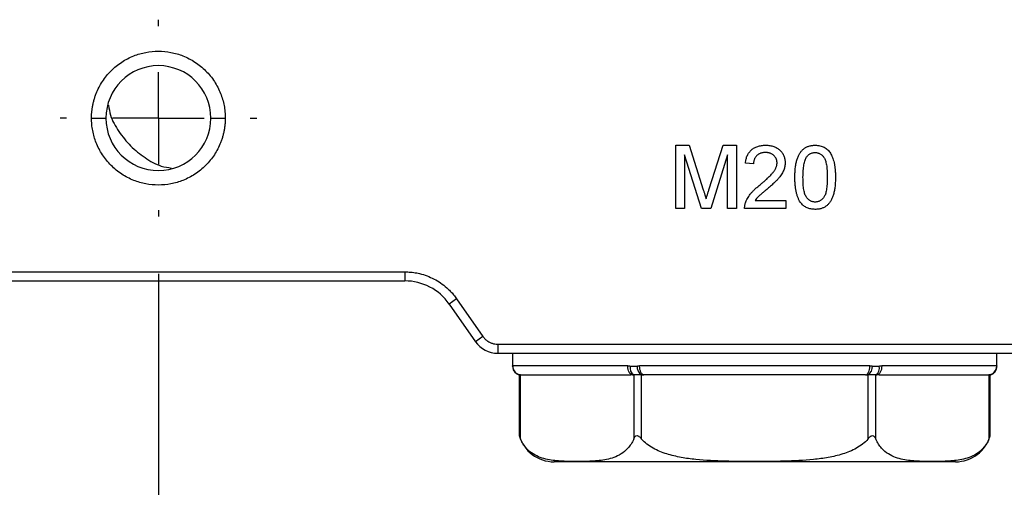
# Model space of a CAD drawing. Header units: millimetres. Extents: x 19 to 819, y 19 to 629.
# Tile 21 of 43: x 526 to 591, y 102 to 133. Entities that reach past the tile are written whole.
import ezdxf

# ---------------------------------------------------------------- set-up
doc = ezdxf.new("R2010")
doc.units = ezdxf.units.MM
doc.header["$LTSCALE"] = 3
doc.linetypes.add('CENTERX2', pattern=[20.32, 12.7, -2.54, 2.54, -2.54])
doc.layers.add('CENTER', color=40, linetype='CENTERX2')
doc.layers.add('DIMENSIONS', color=140, linetype='Continuous', lineweight=25)
doc.styles.add('SLDTEXTSTYLE0', font='TXT', dxfattribs={"width": 0.7})
doc.dimstyles.new('SLDDIMSTYLE0', dxfattribs={"dimtxt": 6.474023, "dimasz": 9.906, "dimexe": 0, "dimexo": 0.0625, "dimgap": 1.618506, "dimtad": 0, "dimtih": 1, "dimtoh": 1, "dimlfac": 0.833333, "dimrnd": 1e-09, "dimzin": 4, "dimdsep": 46, "dimtxsty": 'SLDTEXTSTYLE0', "dimsah": 1, "dimcen": 0.09, "dimadec": 0, "dimazin": 1, "dimtfac": 1, "dimtofl": 0, "dimtmove": 0, "dimatfit": 3, "dimfxl": 0, "dimfrac": 2, "dimtolj": 1, "dimtzin": 12, "dimarcsym": 0})
doc.dimstyles.new('SLDDIMSTYLE3', dxfattribs={"dimtxt": 6.474023, "dimasz": 9.906, "dimexe": 0, "dimexo": 0.0625, "dimgap": 1.618506, "dimtad": 0, "dimtih": 1, "dimtoh": 1, "dimlfac": 0.833333, "dimrnd": 1e-09, "dimzin": 12, "dimdsep": 46, "dimtxsty": 'SLDTEXTSTYLE0', "dimsah": 1, "dimcen": 0.09, "dimadec": 0, "dimazin": 3, "dimtfac": 1, "dimtmove": 0, "dimatfit": 0, "dimfxl": 0, "dimfrac": 2, "dimtolj": 1, "dimtzin": 12, "dimarcsym": 0})

# ---------------------------------------------------------------- blocks, each defined once
blk = doc.blocks.new('_D_16')
at = {"layer": 'DIMENSIONS'}
for p, q in [((517.771, 117.458), (517.771, 74.968)), ((535.171, 115.73), (535.171, 74.968)), ((473.224, 90.549), (471.05, 90.549)), ((471.05, 90.549), (471.05, 80.259)), ((492.462, 90.549), (494.636, 90.549)), ((494.636, 90.549), (494.636, 80.259)), ((517.771, 84.493), (498.26, 84.493)), ((535.171, 84.493), (554.221, 84.493)), ((471.05, 80.259), (473.224, 80.259)), ((494.636, 80.259), (492.462, 80.259))]:
    blk.add_line(p, q, dxfattribs=at)
for points in [[(517.771, 84.493), (507.865, 86.017), (507.865, 82.969)], [(535.171, 84.493), (545.077, 82.969), (545.077, 86.017)]]:
    blk.add_solid(points, dxfattribs=at)
at = {"layer": 'DIMENSIONS', "char_height": 6.35, "attachment_point": 1, "style": 'SLDTEXTSTYLE0'}
for s, insert in [('14.5', (473.224, 100.184)), ('0.57', (473.224, 88.445)), ('SYM.', (472.236, 76.706))]:
    blk.add_mtext(s, dxfattribs=dict(at, insert=insert))
blk = doc.blocks.new('_D_17')
at = {"layer": 'DIMENSIONS'}
for p, q in [((535.171, 115.73), (535.171, 74.968)), ((614.371, 115.73), (614.371, 74.968)), ((535.171, 84.493), (557.356, 84.493)), ((566.129, 84.493), (563.955, 84.493)), ((563.955, 84.493), (563.955, 74.203)), ((585.367, 84.493), (587.541, 84.493)), ((587.541, 84.493), (587.541, 74.203)), ((614.371, 84.493), (594.139, 84.493)), ((563.955, 74.203), (566.129, 74.203)), ((587.541, 74.203), (585.367, 74.203))]:
    blk.add_line(p, q, dxfattribs=at)
for points in [[(535.171, 84.493), (545.077, 82.969), (545.077, 86.017)], [(614.371, 84.493), (604.465, 86.017), (604.465, 82.969)]]:
    blk.add_solid(points, dxfattribs=at)
at = {"layer": 'DIMENSIONS', "char_height": 6.35, "attachment_point": 1, "style": 'SLDTEXTSTYLE0'}
for s, insert in [('66.0', (566.129, 94.128)), ('2.60', (566.129, 82.389))]:
    blk.add_mtext(s, dxfattribs=dict(at, insert=insert))
blk = doc.blocks.new('SW_CENTERMARKSYMBOL_4')
at = {"layer": 'CENTER', "color": 0}
for p, q in [((0, 6.096), (0, 6.528)), ((0, 0), (0, 3.048)), ((-6.096, 0), (-6.528, 0)), ((0, 0), (-3.048, 0)), ((0, 0), (0, -3.048)), ((0, 0), (3.048, 0)), ((6.096, 0), (6.528, 0)), ((0, -6.096), (0, -6.528))]:
    blk.add_line(p, q, dxfattribs=at)

msp = doc.modelspace()

# ---------------------------------------------------------------- linework, layer by layer
for p, q in [((530.731345, 126.067806), (531.691345, 126.067806)), ((538.651345, 126.067806), (539.611345, 126.067806)), ((569.521345, 124.267806), (570.41233, 124.267806)), ((569.521345, 120.067806), (569.521345, 124.267806)), ((570.41233, 124.267806), (571.351273, 121.32057)), ((571.746705, 121.371051), (572.676393, 124.267806)), ((572.676393, 124.267806), (573.559806, 124.267806)), ((573.559806, 124.267806), (573.559806, 120.067806)), ((570.113653, 123.621652), (570.113653, 120.067806)), ((571.227595, 120.067806), (570.113653, 123.621652)), ((572.967499, 123.621652), (571.846826, 120.067806)), ((572.967499, 120.067806), (572.967499, 123.621652)), ((574.690576, 123.029344), (574.152114, 123.083191)), ((574.789854, 120.606268), (576.844422, 120.606268)), ((576.844422, 120.606268), (576.844422, 120.067806)), ((570.113653, 120.067806), (569.521345, 120.067806)), ((571.846826, 120.067806), (571.227595, 120.067806)), ((573.559806, 120.067806), (572.967499, 120.067806)), ((576.844422, 120.067806), (574.098268, 120.067806)), ((523.771345, 115.867806), (551.536307, 115.867806)), ((551.536307, 115.867806), (551.536307, 115.267806)), ((523.771345, 115.267806), (551.536307, 115.267806)), ((554.976746, 114.076827), (554.485255, 113.732681)), ((554.976746, 114.076827), (556.725383, 111.579514)), ((554.485255, 113.732681), (556.233892, 111.235368)), ((556.725383, 111.579514), (556.233892, 111.235368)), ((557.708366, 111.067806), (591.834324, 111.067806)), ((557.708366, 111.067806), (557.708366, 110.467806)), ((557.708366, 110.467806), (591.834324, 110.467806)), ((558.691345, 110.467806), (558.691345, 109.607653)), ((590.851345, 109.607653), (590.851345, 110.467806)), ((566.339995, 109.627806), (558.697801, 109.627806)), ((582.413539, 109.627806), (567.129151, 109.627806)), ((590.844889, 109.627806), (583.202695, 109.627806)), ((559.137144, 109.027876), (559.137144, 105.006805)), ((559.217529, 104.779835), (559.217529, 109.027806)), ((566.654598, 109.027806), (566.734629, 109.027806)), ((566.734629, 109.027806), (566.734629, 104.779835)), ((567.254244, 109.027806), (567.414307, 109.027806)), ((567.254244, 104.779835), (567.254244, 109.027806)), ((582.128382, 109.027806), (582.288445, 109.027806)), ((582.288445, 109.027806), (582.288445, 104.779835)), ((582.808061, 109.027806), (582.888092, 109.027806)), ((582.808061, 104.779835), (582.808061, 109.027806)), ((590.325161, 109.027806), (590.325161, 104.779835)), ((590.405546, 105.006805), (590.405546, 109.027806))]:
    msp.add_line(p, q)
at = {"flags": 128}
for points in [[(566.654598, 109.027806), (566.593222, 109.039335), (566.534204, 109.073478), (566.479814, 109.128924), (566.43214, 109.203542), (566.393015, 109.294464), (566.363943, 109.398196), (566.34604, 109.510752), (566.339995, 109.627806)], [(567.414307, 109.027806), (567.358676, 109.039335), (567.305183, 109.073478), (567.255883, 109.128924), (567.212671, 109.203542), (567.177208, 109.294464), (567.150857, 109.398196), (567.13463, 109.510752), (567.129151, 109.627806)], [(582.128382, 109.027806), (582.184014, 109.039335), (582.237507, 109.073478), (582.286807, 109.128924), (582.330018, 109.203542), (582.365481, 109.294464), (582.391833, 109.398196), (582.40806, 109.510752), (582.413539, 109.627806)], [(583.202695, 109.627806), (583.19665, 109.510752), (583.178747, 109.398196), (583.149675, 109.294464), (583.11055, 109.203542), (583.062876, 109.128924), (583.008485, 109.073478), (582.949468, 109.039335), (582.888092, 109.027806)]]:
    msp.add_lwpolyline(points, dxfattribs=at)
for centre, radius, start, end in [((535.171345, 126.067806), 3.48, 0, 180), ((535.171345, 126.067806), 3.48, 180, 0), ((551.536307, 111.667806), 3.6, 35, 90), ((557.708366, 112.267806), 1.8, 215, 270), ((559.29337, 109.622817), 0.599825, 180.13876998, 262.73612258), ((559.297681, 109.627686), 0.59988, 179.98849777, 269.98849315), ((567.046888, 109.492546), 0.559901, 166.69860553, 236.10282084), ((567.608677, 109.570076), 0.647827, 175.45914035, 236.8309999), ((581.934013, 109.570076), 0.647827, 303.1690001, 4.54085965), ((582.495801, 109.492546), 0.559901, 303.89717916, 13.30139447), ((590.245009, 109.627686), 0.59988, 270.01150685, 0.01150223), ((590.24932, 109.622817), 0.599825, 277.26387742, 359.86123002), ((561.444323, 105.667806), 2.4, 195.98686393, 270), ((588.098366, 105.667806), 2.4, 270, 344.01313607)]:
    msp.add_arc(centre, radius, start, end)
for points, knots in [([(530.731345, 126.067806), (530.732559, 126.14807), (530.734977, 126.308025), (530.754762, 126.546653), (530.786412, 126.782882), (530.831065, 127.016706), (530.888409, 127.248118), (530.958551, 127.477113), (531.064794, 127.767809), (531.222111, 128.113654), (531.450288, 128.504085), (531.718855, 128.872259), (532.128174, 129.325981), (532.719512, 129.806737), (533.507998, 130.214558), (534.33417, 130.456339), (535.171133, 130.533529), (536.008304, 130.456382), (536.834502, 130.214656), (537.623178, 129.806737), (538.214346, 129.326117), (538.6237, 128.872428), (538.89216, 128.504442), (539.12051, 128.113837), (539.302498, 127.713572), (539.442109, 127.307867), (539.539503, 126.901225), (539.600274, 126.486994), (539.607643, 126.207963), (539.611345, 126.067806)], [0, 0, 0, 0, 0.017276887, 0.034430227, 0.051509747, 0.068565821, 0.085649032, 0.10280972, 0.120097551, 0.15225168, 0.184451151, 0.217289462, 0.25017408, 0.315809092, 0.380080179, 0.440024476, 0.500014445, 0.559958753, 0.619948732, 0.684219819, 0.749854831, 0.782693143, 0.815577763, 0.847731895, 0.87993137, 0.910075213, 0.939954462, 0.96983936, 1, 1, 1, 1]), ([(531.865519, 126.925558), (531.897404, 126.700192), (531.986181, 126.072706), (532.536313, 125.159986), (533.292743, 124.189268), (534.263443, 123.432443), (535.182877, 122.87985), (535.817728, 122.790621), (536.050346, 122.757927)], [0, 0, 0, 0, 0.108168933, 0.301174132, 0.49827518, 0.695376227, 0.888381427, 1, 1, 1, 1]), ([(539.611345, 126.067806), (539.610131, 125.987542), (539.607712, 125.827587), (539.587928, 125.588959), (539.556278, 125.35273), (539.511625, 125.118906), (539.454281, 124.887494), (539.384139, 124.658499), (539.277896, 124.367803), (539.120578, 124.021958), (538.892401, 123.631527), (538.623834, 123.263353), (538.214516, 122.809631), (537.623178, 122.328875), (536.834691, 121.921054), (536.008519, 121.679273), (535.171557, 121.602083), (534.334386, 121.67923), (533.508187, 121.920956), (532.719512, 122.328875), (532.128343, 122.809495), (531.71899, 123.263185), (531.450529, 123.63117), (531.22218, 124.021775), (531.040192, 124.42204), (530.900581, 124.827745), (530.803187, 125.234387), (530.742416, 125.648618), (530.735047, 125.927649), (530.731345, 126.067806)], [0, 0, 0, 0, 0.017276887, 0.034430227, 0.051509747, 0.068565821, 0.085649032, 0.10280972, 0.120097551, 0.15225168, 0.184451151, 0.217289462, 0.25017408, 0.315809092, 0.380080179, 0.440024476, 0.500014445, 0.559958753, 0.619948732, 0.684219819, 0.749854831, 0.782693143, 0.815577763, 0.847731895, 0.87993137, 0.910075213, 0.939954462, 0.96983936, 1, 1, 1, 1]), ([(574.152114, 123.083191), (574.157623, 123.130119), (574.168341, 123.221414), (574.195037, 123.353639), (574.232517, 123.476646), (574.277364, 123.592151), (574.333584, 123.698186), (574.397136, 123.796946), (574.472093, 123.885297), (574.5549, 123.966025), (574.646465, 124.037168), (574.745928, 124.099321), (574.853243, 124.151308), (574.967812, 124.194351), (575.089899, 124.227009), (575.219331, 124.250428), (575.356316, 124.264864), (575.450275, 124.266811), (575.498268, 124.267806)], [0, 0, 0, 0, 0.07067529, 0.137492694, 0.201472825, 0.262869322, 0.322550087, 0.380737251, 0.438219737, 0.495487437, 0.55348368, 0.611346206, 0.670643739, 0.731586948, 0.794183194, 0.859445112, 0.928207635, 1, 1, 1, 1]), ([(575.498268, 124.267806), (575.546835, 124.266974), (575.641443, 124.265354), (575.779303, 124.248778), (575.909378, 124.22296), (576.032144, 124.186978), (576.146877, 124.139795), (576.253664, 124.082147), (576.352998, 124.014598), (576.443219, 123.936337), (576.524574, 123.850901), (576.595869, 123.759723), (576.655476, 123.663192), (576.706227, 123.562623), (576.743871, 123.455893), (576.770343, 123.344451), (576.788331, 123.228202), (576.789817, 123.148885), (576.790576, 123.108431)], [0, 0, 0, 0, 0.0747118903, 0.1455392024, 0.2133390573, 0.2786150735, 0.3420941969, 0.403890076, 0.4650633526, 0.5265767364, 0.587328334, 0.6463804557, 0.7043453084, 0.761671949, 0.819417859, 0.8780393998, 0.937795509, 1, 1, 1, 1]), ([(577.436729, 122.1392), (577.437272, 122.199222), (577.438334, 122.31678), (577.444925, 122.488787), (577.456432, 122.652136), (577.473608, 122.806684), (577.493947, 122.952779), (577.520389, 123.090214), (577.55014, 123.219297), (577.585835, 123.339893), (577.625053, 123.453039), (577.669547, 123.558553), (577.719608, 123.656325), (577.772778, 123.747367), (577.831853, 123.830263), (577.89327, 123.907341), (577.96149, 123.975772), (578.033678, 124.037319), (578.110896, 124.09163), (578.192737, 124.138495), (578.278884, 124.179872), (578.37098, 124.211021), (578.467113, 124.236415), (578.568022, 124.255094), (578.67382, 124.266106), (578.746118, 124.267233), (578.782883, 124.267806)], [0, 0, 0, 0, 0.063114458, 0.123614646, 0.180973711, 0.235261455, 0.287100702, 0.336030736, 0.382382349, 0.426334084, 0.468210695, 0.508249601, 0.546628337, 0.583649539, 0.618994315, 0.653583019, 0.687156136, 0.720422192, 0.753230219, 0.786260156, 0.819503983, 0.853545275, 0.88830828, 0.923995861, 0.961350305, 1, 1, 1, 1]), ([(578.782883, 124.267806), (578.836822, 124.26622), (578.942788, 124.263105), (579.097498, 124.237697), (579.243302, 124.194233), (579.380106, 124.135598), (579.505571, 124.06112), (579.617616, 123.970581), (579.715033, 123.864931), (579.796759, 123.742919), (579.868196, 123.60791), (579.931659, 123.459299), (579.989027, 123.297251), (580.029737, 123.152196), (580.058776, 123.026979), (580.077997, 122.923704), (580.093954, 122.812269), (580.10618, 122.692945), (580.11621, 122.565864), (580.123957, 122.430949), (580.127889, 122.287862), (580.128647, 122.189683), (580.129037, 122.1392)], [0, 0, 0, 0, 0.056724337, 0.111437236, 0.164367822, 0.216435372, 0.26764149, 0.31735978, 0.367473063, 0.418210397, 0.471404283, 0.52796572, 0.588061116, 0.652134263, 0.686344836, 0.72326368, 0.762610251, 0.804738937, 0.849430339, 0.896711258, 0.946889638, 1, 1, 1, 1]), ([(575.486489, 123.783191), (575.457295, 123.78252), (575.40016, 123.781208), (575.316643, 123.771657), (575.237359, 123.757063), (575.162496, 123.734752), (575.092145, 123.706644), (575.026593, 123.671264), (574.964791, 123.631327), (574.908684, 123.584044), (574.857947, 123.531617), (574.812905, 123.47454), (574.775999, 123.411711), (574.745521, 123.344512), (574.721014, 123.272732), (574.703223, 123.195821), (574.693523, 123.114003), (574.691572, 123.057974), (574.690576, 123.029344)], [0, 0, 0, 0, 0.070696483, 0.138358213, 0.203369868, 0.265700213, 0.327255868, 0.386512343, 0.445858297, 0.505173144, 0.563779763, 0.622343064, 0.68082358, 0.739795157, 0.800801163, 0.864239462, 0.930631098, 1, 1, 1, 1]), ([(576.252114, 123.103383), (576.251529, 123.126987), (576.250382, 123.173298), (576.239499, 123.241072), (576.224349, 123.306341), (576.199856, 123.367929), (576.170703, 123.427659), (576.133306, 123.483645), (576.090045, 123.537282), (576.040515, 123.587155), (575.986417, 123.633945), (575.92597, 123.672838), (575.863145, 123.707853), (575.795773, 123.736007), (575.723965, 123.756682), (575.648243, 123.771686), (575.568618, 123.781199), (575.514281, 123.782517), (575.486489, 123.783191)], [0, 0, 0, 0, 0.0617621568, 0.1211739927, 0.1794214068, 0.2368434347, 0.2943217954, 0.3531909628, 0.4127207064, 0.4745221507, 0.5370567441, 0.5995913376, 0.6623669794, 0.7252456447, 0.7903164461, 0.857724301, 0.9272319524, 1, 1, 1, 1]), ([(578.21834, 123.49545), (578.236723, 123.518232), (578.272669, 123.562782), (578.332323, 123.622373), (578.397492, 123.671284), (578.465126, 123.713174), (578.537906, 123.744301), (578.614015, 123.76728), (578.694325, 123.781021), (578.749177, 123.782461), (578.776994, 123.783191)], [0, 0, 0, 0, 0.134393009, 0.262802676, 0.385930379, 0.507853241, 0.627246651, 0.748261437, 0.872335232, 1, 1, 1, 1]), ([(578.776994, 123.783191), (578.806509, 123.782258), (578.864539, 123.780423), (578.949095, 123.764872), (579.029599, 123.739561), (579.105259, 123.702783), (579.177814, 123.657196), (579.244926, 123.60037), (579.307782, 123.533552), (579.367955, 123.456359), (579.422009, 123.362251), (579.467471, 123.248609), (579.505621, 123.114291), (579.537076, 122.959584), (579.560744, 122.784157), (579.578047, 122.588202), (579.589089, 122.371538), (579.590066, 122.219984), (579.590576, 122.140883)], [0, 0, 0, 0, 0.0431192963, 0.0847773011, 0.1252316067, 0.166126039, 0.2074131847, 0.250195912, 0.2942771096, 0.3413475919, 0.3929641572, 0.4523506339, 0.5198187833, 0.5968491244, 0.6829521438, 0.7784589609, 0.8843708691, 1, 1, 1, 1]), ([(575.123028, 121.638599), (575.177069, 121.684085), (575.28113, 121.771672), (575.428081, 121.901642), (575.562296, 122.022327), (575.681639, 122.135841), (575.787086, 122.241084), (575.878884, 122.337818), (575.957823, 122.42574), (576.02294, 122.508032), (576.077881, 122.585739), (576.124438, 122.661538), (576.163238, 122.736752), (576.195553, 122.811143), (576.221111, 122.88503), (576.238533, 122.958627), (576.250347, 123.031206), (576.251529, 123.0795), (576.252114, 123.103383)], [0, 0, 0, 0, 0.11140966, 0.214526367, 0.309417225, 0.396087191, 0.474284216, 0.544373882, 0.606419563, 0.660581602, 0.709793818, 0.756450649, 0.800767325, 0.843168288, 0.884294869, 0.923884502, 0.96235871, 1, 1, 1, 1]), ([(576.790576, 123.108431), (576.789418, 123.066869), (576.7871, 122.983652), (576.769009, 122.859268), (576.738056, 122.736234), (576.69702, 122.613052), (576.640956, 122.489234), (576.570129, 122.363071), (576.48226, 122.234098), (576.397755, 122.124456), (576.319095, 122.032549), (576.24937, 121.956904), (576.168702, 121.876536), (576.080117, 121.788662), (575.980003, 121.696401), (575.871236, 121.596989), (575.751435, 121.493044), (575.668269, 121.422034), (575.625311, 121.385354)], [0, 0, 0, 0, 0.0579448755, 0.1160176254, 0.1748257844, 0.2346830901, 0.2968270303, 0.364061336, 0.436192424, 0.5142601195, 0.5569758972, 0.6048559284, 0.6576752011, 0.7157505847, 0.7788397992, 0.8475011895, 0.9212282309, 1, 1, 1, 1]), ([(577.975191, 122.140883), (577.976111, 122.219978), (577.977877, 122.371798), (577.988081, 122.589974), (578.007724, 122.788658), (578.032606, 122.968127), (578.067, 123.128173), (578.108774, 123.268521), (578.156064, 123.391331), (578.198327, 123.461991), (578.21834, 123.49545)], [0, 0, 0, 0, 0.1704642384, 0.3271978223, 0.4705091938, 0.6006001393, 0.7174863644, 0.8228459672, 0.9161118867, 1, 1, 1, 1]), ([(574.154638, 120.441364), (574.172457, 120.49057), (574.208739, 120.590763), (574.282247, 120.735327), (574.368709, 120.879017), (574.452893, 120.996001), (574.529987, 121.089463), (574.59464, 121.162586), (574.666288, 121.237436), (574.744872, 121.313999), (574.829638, 121.392772), (574.920699, 121.474016), (575.019133, 121.556219), (575.08785, 121.610706), (575.123028, 121.638599)], [0, 0, 0, 0, 0.1003881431, 0.204406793, 0.3106860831, 0.4221572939, 0.4806854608, 0.5432381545, 0.6094995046, 0.6795546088, 0.7538412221, 0.8316406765, 0.9138127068, 1, 1, 1, 1]), ([(577.844782, 120.418647), (577.811496, 120.466663), (577.742858, 120.565674), (577.662524, 120.734497), (577.590864, 120.920347), (577.534624, 121.126871), (577.490575, 121.352425), (577.45876, 121.597451), (577.440756, 121.861845), (577.438102, 122.044661), (577.436729, 122.1392)], [0, 0, 0, 0, 0.097420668, 0.200885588, 0.31117197, 0.429797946, 0.557739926, 0.694715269, 0.84212991, 1, 1, 1, 1]), ([(578.782883, 120.498575), (578.755064, 120.499614), (578.6999, 120.501675), (578.618901, 120.516015), (578.541252, 120.540935), (578.466936, 120.575315), (578.396766, 120.620724), (578.329654, 120.675184), (578.266036, 120.739257), (578.204417, 120.813758), (578.148138, 120.905153), (578.10266, 121.0184), (578.062314, 121.152095), (578.030183, 121.307844), (578.005848, 121.485248), (577.987442, 121.684548), (577.976749, 121.905468), (577.975726, 122.060102), (577.975191, 122.140883)], [0, 0, 0, 0, 0.040772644, 0.080851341, 0.120114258, 0.160023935, 0.200507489, 0.242303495, 0.286487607, 0.332650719, 0.383766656, 0.443090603, 0.510974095, 0.588295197, 0.675907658, 0.773345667, 0.881594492, 1, 1, 1, 1]), ([(579.590576, 122.140883), (579.590049, 122.060101), (579.589042, 121.905747), (579.578278, 121.685111), (579.559983, 121.486364), (579.535548, 121.30924), (579.50324, 121.153571), (579.463524, 121.019642), (579.417192, 120.906487), (579.361342, 120.814669), (579.299999, 120.739303), (579.236047, 120.675268), (579.169264, 120.620602), (579.098584, 120.576228), (579.024379, 120.541969), (578.947032, 120.515767), (578.865846, 120.501743), (578.810695, 120.499637), (578.782883, 120.498575)], [0, 0, 0, 0, 0.118432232, 0.226294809, 0.323754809, 0.410979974, 0.488318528, 0.556610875, 0.615569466, 0.667047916, 0.713540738, 0.757734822, 0.799540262, 0.83981315, 0.879731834, 0.919130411, 0.959218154, 1, 1, 1, 1]), ([(580.129037, 122.1392), (580.128484, 122.07946), (580.127405, 121.962747), (580.120991, 121.792118), (580.108791, 121.630002), (580.093779, 121.476026), (580.071069, 121.330603), (580.046597, 121.193114), (580.016332, 121.064183), (579.981019, 120.943754), (579.94125, 120.83119), (579.897636, 120.725641), (579.849329, 120.627178), (579.794892, 120.536762), (579.736816, 120.453193), (579.674674, 120.376157), (579.60715, 120.306763), (579.534312, 120.245401), (579.457635, 120.190127), (579.375596, 120.1428), (579.288553, 120.10359), (579.197088, 120.070068), (579.100272, 120.045505), (578.998869, 120.026702), (578.892506, 120.01563), (578.819928, 120.014524), (578.782883, 120.01396)], [0, 0, 0, 0, 0.062873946, 0.12283663, 0.179656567, 0.233960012, 0.285595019, 0.334513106, 0.380904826, 0.424894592, 0.466529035, 0.506488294, 0.545031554, 0.58183118, 0.61744828, 0.652066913, 0.685879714, 0.719174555, 0.752181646, 0.785240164, 0.81865645, 0.852547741, 0.887626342, 0.923635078, 0.961021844, 1, 1, 1, 1]), ([(571.351273, 121.32057), (571.361606, 121.287183), (571.381589, 121.222615), (571.411223, 121.129372), (571.438184, 121.042723), (571.462467, 120.962394), (571.485383, 120.888781), (571.505225, 120.821283), (571.524194, 120.760648), (571.535311, 120.722112), (571.540576, 120.703864)], [0, 0, 0, 0, 0.162525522, 0.314314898, 0.454978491, 0.584519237, 0.704567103, 0.81349499, 0.91168126, 1, 1, 1, 1]), ([(571.540576, 120.703864), (571.546439, 120.723783), (571.558916, 120.766174), (571.579144, 120.832825), (571.600667, 120.906583), (571.626424, 120.986179), (571.653272, 121.072861), (571.681453, 121.166558), (571.713958, 121.266335), (571.73556, 121.335411), (571.746705, 121.371051)], [0, 0, 0, 0, 0.08920477, 0.189833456, 0.299232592, 0.419260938, 0.54920739, 0.689074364, 0.839579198, 1, 1, 1, 1]), ([(575.625311, 121.385354), (575.588524, 121.355405), (575.518376, 121.298298), (575.418578, 121.215507), (575.329189, 121.139591), (575.248118, 121.073024), (575.17832, 121.012588), (575.117334, 120.960929), (575.067377, 120.91545), (574.991302, 120.846366), (574.894946, 120.747894), (574.823947, 120.652212), (574.789854, 120.606268)], [0, 0, 0, 0, 0.124199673, 0.236829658, 0.339494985, 0.43125351, 0.511454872, 0.581223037, 0.640495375, 0.688308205, 0.850332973, 1, 1, 1, 1]), ([(574.098268, 120.067806), (574.098212, 120.099808), (574.098099, 120.163706), (574.108912, 120.258206), (574.125846, 120.351452), (574.144994, 120.411247), (574.154638, 120.441364)], [0, 0, 0, 0, 0.2526433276, 0.5044398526, 0.7504068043, 1, 1, 1, 1]), ([(578.782883, 120.01396), (578.734313, 120.015345), (578.639614, 120.018047), (578.501314, 120.0364), (578.371511, 120.068703), (578.249112, 120.112027), (578.135492, 120.169974), (578.030108, 120.240478), (577.930844, 120.321898), (577.873701, 120.386137), (577.844782, 120.418647)], [0, 0, 0, 0, 0.13790323, 0.268873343, 0.395178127, 0.517089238, 0.636743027, 0.756221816, 0.876628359, 1, 1, 1, 1]), ([(551.536307, 115.867806), (551.602638, 115.86691), (551.735091, 115.865121), (551.933171, 115.850562), (552.130186, 115.827298), (552.326142, 115.794478), (552.622156, 115.730497), (553.012518, 115.611166), (553.480216, 115.402464), (553.919612, 115.138962), (554.276125, 114.860592), (554.55877, 114.590112), (554.780698, 114.34383), (554.911319, 114.165933), (554.976746, 114.076827)], [0, 0, 0, 0, 0.049370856, 0.098587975, 0.147761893, 0.197003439, 0.246422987, 0.373144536, 0.500019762, 0.626741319, 0.753616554, 0.835796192, 0.917752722, 1, 1, 1, 1]), ([(556.725383, 111.579514), (556.748439, 111.548375), (556.794239, 111.486516), (556.873442, 111.402851), (556.959499, 111.327174), (557.053183, 111.260074), (557.175402, 111.188988), (557.329029, 111.123686), (557.516212, 111.076256), (557.644019, 111.070636), (557.708366, 111.067806)], [0, 0, 0, 0, 0.100882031, 0.200402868, 0.299495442, 0.399104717, 0.500161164, 0.667381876, 0.832536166, 1, 1, 1, 1]), ([(558.691345, 109.607653), (558.697344, 109.543424), (558.709681, 109.411357), (558.809152, 109.233485), (558.95665, 109.093076), (559.081302, 109.048304), (559.141883, 109.026546)], [0, 0, 0, 0, 0.243337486, 0.500352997, 0.757173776, 1, 1, 1, 1]), ([(558.693547, 109.621364), (558.694111, 109.623243), (558.695248, 109.627029), (558.696946, 109.627546), (558.697801, 109.627806)], [0, 0, 0, 0, 0.496300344, 1, 1, 1, 1]), ([(566.339995, 109.627806), (566.367148, 109.627546), (566.421055, 109.627029), (566.475157, 109.623243), (566.502008, 109.621364)], [0, 0, 0, 0, 0.503699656, 1, 1, 1, 1]), ([(566.502008, 109.621364), (566.549465, 109.617734), (566.625597, 109.611909), (566.731297, 109.60605), (566.837318, 109.611908), (566.914664, 109.617733), (566.962884, 109.621364)], [0, 0, 0, 0, 0.3116831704, 0.499999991, 0.6882853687, 1, 1, 1, 1]), ([(566.962884, 109.621364), (566.990299, 109.623243), (567.045538, 109.627029), (567.101143, 109.627546), (567.129151, 109.627806)], [0, 0, 0, 0, 0.496300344, 1, 1, 1, 1]), ([(582.413539, 109.627806), (582.441547, 109.627546), (582.497152, 109.627029), (582.552391, 109.623243), (582.579806, 109.621364)], [0, 0, 0, 0, 0.503699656, 1, 1, 1, 1]), ([(582.579806, 109.621364), (582.657399, 109.615235), (582.734585, 109.60765), (582.88821, 109.607655), (582.964608, 109.615239), (583.040682, 109.621364)], [0, 0, 0, 0, 0.5, 0.5, 1, 1, 1, 1]), ([(583.040682, 109.621364), (583.067533, 109.623243), (583.121635, 109.627029), (583.175542, 109.627546), (583.202695, 109.627806)], [0, 0, 0, 0, 0.496300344, 1, 1, 1, 1]), ([(590.401305, 109.026678), (590.461837, 109.048473), (590.586383, 109.093316), (590.733702, 109.233721), (590.833036, 109.411499), (590.845354, 109.543471), (590.851345, 109.607653)], [0, 0, 0, 0, 0.242861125, 0.499683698, 0.756680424, 1, 1, 1, 1]), ([(590.844889, 109.627806), (590.845744, 109.627546), (590.847442, 109.627029), (590.848579, 109.623243), (590.849143, 109.621364)], [0, 0, 0, 0, 0.503699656, 1, 1, 1, 1]), ([(559.217529, 109.027806), (559.194587, 109.0279), (559.146784, 109.028096), (559.143839, 109.027951), (559.142308, 109.027875)], [0, 0, 0, 0, 0.479933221, 1, 1, 1, 1]), ([(559.29756, 109.027806), (559.337298, 109.027806), (559.416779, 109.027806), (559.831287, 109.027806), (560.461263, 109.027806), (561.329744, 109.027806), (562.410874, 109.027806), (564.036465, 109.027806), (565.552431, 109.027806), (566.537991, 109.027806)], [0, 0, 0, 0, 0.124314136, 0.2486484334, 0.3768796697, 0.5051515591, 0.633382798, 0.76165469, 1, 1, 1, 1]), ([(567.254244, 109.027806), (567.148728, 109.027806), (567.044956, 109.027807), (566.86382, 109.027805), (566.787388, 109.027806), (566.734629, 109.027806)], [0, 0, 0, 0, 0.5, 0.5, 1, 1, 1, 1]), ([(582.808061, 109.027806), (582.755302, 109.027806), (582.679128, 109.027807), (582.49805, 109.027805), (582.393962, 109.027806), (582.288445, 109.027806)], [0, 0, 0, 0, 0.5, 0.5, 1, 1, 1, 1]), ([(583.004699, 109.027806), (583.488788, 109.027806), (584.496636, 109.027806), (585.869665, 109.027806), (587.134346, 109.027806), (588.213187, 109.027806), (589.076901, 109.027806), (589.940368, 109.027806), (590.124041, 109.027806), (590.24513, 109.027806)], [0, 0, 0, 0, 0.114866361, 0.239145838, 0.367320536, 0.495535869, 0.623710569, 0.751925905, 1, 1, 1, 1]), ([(559.137144, 105.006805), (559.137144, 105.006805), (559.148625, 104.967929), (559.17805, 104.880928), (559.196342, 104.831248), (559.217529, 104.779835)], [0, 0, 0, 0, 0.5, 0.5, 1, 1, 1, 1]), ([(566.734629, 104.779835), (566.628128, 104.521393), (566.49498, 104.32766), (566.204585, 104.005986), (566.052008, 103.885587), (565.73866, 103.689695), (565.576979, 103.614894), (565.253943, 103.497236), (565.091963, 103.454026), (564.605163, 103.353398), (564.279513, 103.32408), (563.627482, 103.290133), (563.301094, 103.285738), (562.648058, 103.285774), (562.321297, 103.290209), (561.668976, 103.324373), (561.343276, 103.353882), (560.856825, 103.454867), (560.695033, 103.498205), (560.372601, 103.616025), (560.211715, 103.690641), (559.898938, 103.886513), (559.744739, 104.008894), (559.529676, 104.247471), (559.460876, 104.335969), (559.331283, 104.537838), (559.270296, 104.651786), (559.217529, 104.779835)], [0, 0, 0, 0, 0.0625, 0.0625, 0.125, 0.125, 0.1875, 0.1875, 0.25, 0.25, 0.375, 0.375, 0.5, 0.5, 0.625, 0.625, 0.75, 0.75, 0.8125, 0.8125, 0.875, 0.875, 0.9375, 0.9375, 0.96875, 0.96875, 1, 1, 1, 1]), ([(566.734629, 104.779835), (566.755841, 104.83131), (566.78124, 104.881184), (566.850456, 104.968589), (566.896983, 105.00698), (566.983486, 105.006717), (567.013684, 104.996603), (567.068981, 104.966073), (567.094857, 104.946028), (567.168393, 104.88077), (567.211949, 104.831153), (567.254244, 104.779835)], [0, 0, 0, 0, 0.25, 0.25, 0.5, 0.5, 0.625, 0.625, 0.75, 0.75, 1, 1, 1, 1]), ([(582.288445, 104.779835), (582.075442, 104.521393), (581.809147, 104.32766), (581.228357, 104.005986), (580.923203, 103.885587), (580.296508, 103.689695), (579.973145, 103.614894), (579.327073, 103.497236), (579.003112, 103.454026), (578.029514, 103.353398), (577.378214, 103.32408), (576.074151, 103.290133), (575.421376, 103.285738), (574.115303, 103.285774), (573.461782, 103.290209), (572.15714, 103.324373), (571.505739, 103.353882), (570.532837, 103.454867), (570.209253, 103.498205), (569.56439, 103.616025), (569.242617, 103.690641), (568.617063, 103.886513), (568.308664, 104.008894), (567.878539, 104.247471), (567.740939, 104.335969), (567.481753, 104.537838), (567.35978, 104.651786), (567.254244, 104.779835)], [0, 0, 0, 0, 0.0625, 0.0625, 0.125, 0.125, 0.1875, 0.1875, 0.25, 0.25, 0.375, 0.375, 0.5, 0.5, 0.625, 0.625, 0.75, 0.75, 0.8125, 0.8125, 0.875, 0.875, 0.9375, 0.9375, 0.96875, 0.96875, 1, 1, 1, 1]), ([(582.288445, 104.779835), (582.33087, 104.83131), (582.374631, 104.881184), (582.473389, 104.968589), (582.531236, 105.00698), (582.617661, 105.006717), (582.644877, 104.996603), (582.690702, 104.966073), (582.710171, 104.946028), (582.761631, 104.88077), (582.786913, 104.831153), (582.808061, 104.779835)], [0, 0, 0, 0, 0.25, 0.25, 0.5, 0.5, 0.625, 0.625, 0.75, 0.75, 1, 1, 1, 1]), ([(590.325161, 104.779835), (590.21866, 104.521393), (590.085512, 104.32766), (589.795117, 104.005986), (589.64254, 103.885587), (589.329192, 103.689695), (589.167511, 103.614894), (588.844475, 103.497236), (588.682495, 103.454026), (588.195695, 103.353398), (587.870045, 103.32408), (587.218014, 103.290133), (586.891626, 103.285738), (586.23859, 103.285774), (585.911829, 103.290209), (585.259508, 103.324373), (584.933808, 103.353882), (584.447357, 103.454867), (584.285565, 103.498205), (583.963133, 103.616025), (583.802247, 103.690641), (583.48947, 103.886513), (583.335271, 104.008894), (583.120208, 104.247471), (583.051408, 104.335969), (582.921815, 104.537838), (582.860828, 104.651786), (582.808061, 104.779835)], [0, 0, 0, 0, 0.0625, 0.0625, 0.125, 0.125, 0.1875, 0.1875, 0.25, 0.25, 0.375, 0.375, 0.5, 0.5, 0.625, 0.625, 0.75, 0.75, 0.8125, 0.8125, 0.875, 0.875, 0.9375, 0.9375, 0.96875, 0.96875, 1, 1, 1, 1]), ([(590.325161, 104.779835), (590.346334, 104.831215), (590.364665, 104.880991), (590.394185, 104.968299), (590.405546, 105.006805), (590.405546, 105.006805)], [0, 0, 0, 0, 0.5, 0.5, 1, 1, 1, 1]), ([(588.098366, 103.267806), (588.098366, 103.267806), (586.694203, 103.267806), (581.695741, 103.267806), (578.305791, 103.267806), (571.236899, 103.267806), (567.846948, 103.267806), (562.848487, 103.267806), (561.444323, 103.267806), (561.444323, 103.267806)], [0, 0, 0, 0, 0.25, 0.25, 0.5, 0.5, 0.75, 0.75, 1, 1, 1, 1])]:
    msp.add_open_spline(points, degree=3, knots=knots)
for points in [[(558.691345, 109.607653), (558.691345, 109.607652), (558.692078, 109.615237), (558.693547, 109.621364)], [(590.849143, 109.621364), (590.850612, 109.615236), (590.851345, 109.607653), (590.851345, 109.607653)], [(582.128382, 109.027806), (577.537671, 109.027806), (572.005019, 109.027806), (567.414307, 109.027806)], [(590.405546, 109.027806), (590.405546, 109.027807), (590.377899, 109.027806), (590.325161, 109.027806)]]:
    msp.add_open_spline(points, degree=3)

# ---------------------------------------------------------------- block references
at = {"layer": 'CENTER'}
msp.add_blockref('SW_CENTERMARKSYMBOL_4', (535.171345, 126.067806), dxfattribs=at)

# ---------------------------------------------------------------- dimensions: what is measured, and where the dimension line sits
at = {"layer": 'DIMENSIONS'}
dim = msp.add_linear_dim(base=(535.171345, 84.492742), p1=(517.771345, 121.267806), p2=(535.171345, 119.539806), text='<>\\PSYM.', dimstyle='SLDDIMSTYLE3', dxfattribs=at)
dim.commit()
dim.dimension.update_dxf_attribs({"geometry": '_D_16', "text_midpoint": (482.843097, 84.492742), "dimtype": 160})
dim = msp.add_linear_dim(base=(614.371345, 84.492742), p1=(535.171345, 119.539806), p2=(614.371345, 119.539806), dimstyle='SLDDIMSTYLE0', dxfattribs=at)
dim.commit()
dim.dimension.update_dxf_attribs({"geometry": '_D_17', "text_midpoint": (575.747703, 84.492742), "dimtype": 160})

doc.saveas('drawing.dxf')
